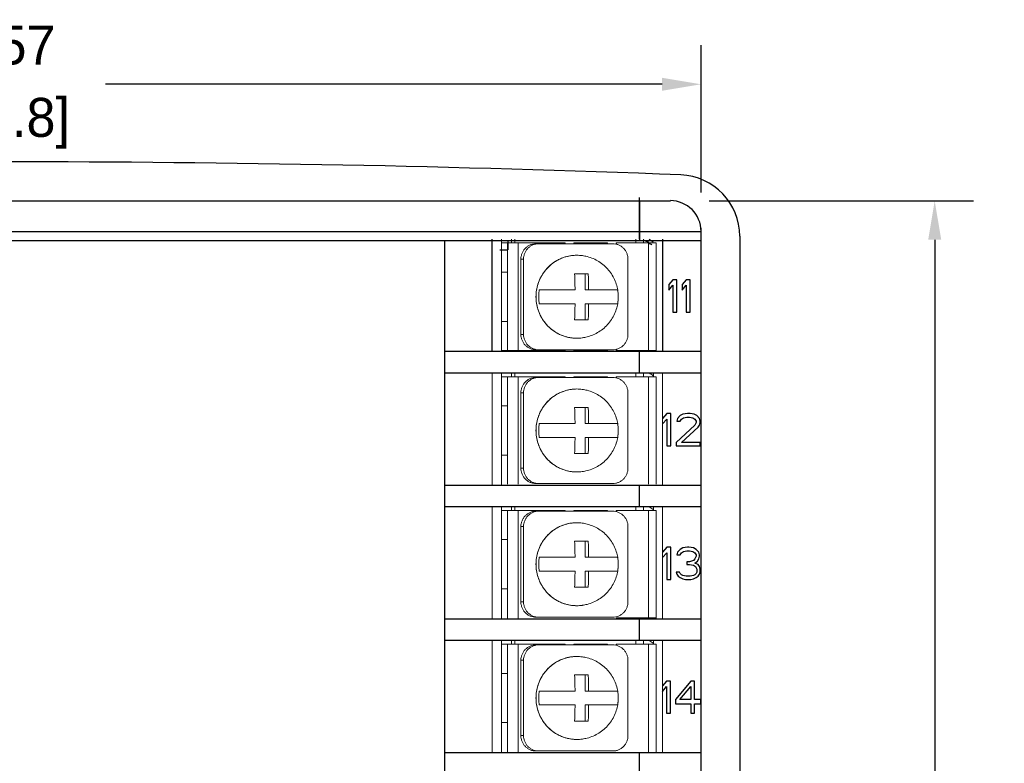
# Model space of a CAD drawing. Header units: inches. Extents: x 515.8 to 530.8, y 504.7 to 513.4.
# Tile 16 of 17: x 528.3 to 530.8, y 507 to 508.9. Entities that reach past the tile are written whole.
import ezdxf

# ---------------------------------------------------------------- set-up
doc = ezdxf.new("R2010")
doc.units = ezdxf.units.IN
doc.header["$LTSCALE"] = 8
doc.header["$MEASUREMENT"] = 0
doc.layers.add('02___PRT_ALL_AXES', color=7, linetype='Continuous')
doc.layers.add('Dimensions', color=140, linetype='Continuous')
doc.dimstyles.get("Standard").update_dxf_attribs({"dimtxt": 0.1, "dimasz": 0.1, "dimexe": 0.1, "dimexo": 0.1, "dimgap": 0.05, "dimtad": 0, "dimtih": 1, "dimtoh": 1, "dimzin": 0, "dimdsep": 46, "dimtxsty": 'Standard', "dimcen": 0, "dimclrd": 256, "dimclre": 256, "dimclrt": 256, "dimadec": 0, "dimazin": 0, "dimtfac": 1, "dimtofl": 0, "dimtmove": 0, "dimatfit": 3, "dimfxl": 0, "dimtolj": 1, "dimtzin": 0, "dimarcsym": 0})

# ---------------------------------------------------------------- blocks, each defined once
blk = doc.blocks.new('*D7')
at = {"layer": 'DEFPOINTS', "color": 0}
for p in [(530.009, 508.7353), (526.4342, 508.3579), (530.009, 508.3579)]:
    blk.add_point(p, dxfattribs=at)
at = {"layer": 'Dimensions', "lineweight": -2}
for p, q in [((526.4342, 508.4579), (526.4342, 508.8353)), ((530.009, 508.4579), (530.009, 508.8353)), ((526.5342, 508.7353), (527.9633, 508.7353)), ((529.909, 508.7353), (528.4799, 508.7353))]:
    blk.add_line(p, q, dxfattribs=at)
at = {"layer": 'Dimensions'}
for points in [[(526.5342, 508.752), (526.5342, 508.7187), (526.4342, 508.7353)], [(529.909, 508.752), (529.909, 508.7187), (530.009, 508.7353)]]:
    blk.add_solid(points, dxfattribs=at)
at = {"layer": 'Dimensions', "char_height": 0.1, "attachment_point": 5}
for s, insert in [('\\A1;3.57', (528.2216, 508.8353)), ('\\A1;[90.8]', (528.2216, 508.6353))]:
    blk.add_mtext(s, dxfattribs=dict(at, insert=insert))
blk = doc.blocks.new('*D8')
at = {"layer": 'DEFPOINTS', "color": 0}
for p in [(529.9301, 508.4367), (529.9301, 504.8631), (530.6087, 504.8631)]:
    blk.add_point(p, dxfattribs=at)
at = {"layer": 'Dimensions', "lineweight": -2}
for p, q in [((530.0301, 508.4367), (530.7087, 508.4367)), ((530.6087, 508.3367), (530.6087, 506.8499)), ((530.6087, 504.9631), (530.6087, 506.4499)), ((530.0301, 504.8631), (530.7087, 504.8631))]:
    blk.add_line(p, q, dxfattribs=at)
at = {"layer": 'Dimensions'}
for points in [[(530.5921, 508.3367), (530.6254, 508.3367), (530.6087, 508.4367)], [(530.5921, 504.9631), (530.6254, 504.9631), (530.6087, 504.8631)]]:
    blk.add_solid(points, dxfattribs=at)
at = {"layer": 'Dimensions', "char_height": 0.1, "attachment_point": 5}
for s, insert in [('\\A1;3.57', (530.6087, 506.7499)), ('\\A1;[90.8]', (530.6087, 506.5499))]:
    blk.add_mtext(s, dxfattribs=dict(at, insert=insert))

msp = doc.modelspace()

# ---------------------------------------------------------------- linework, layer by layer
at = {"color": 7, "linetype": 'Continuous'}
for p, q in [((526.5131, 508.4367), (529.9301, 508.4367)), ((529.8513, 508.3382), (529.8513, 508.4446)), ((529.8513, 508.4367), (529.8513, 508.3342)), ((526.4342, 508.3579), (530.009, 508.3579)), ((530.009, 507.1569), (530.009, 508.3658)), ((530.009, 504.942), (530.009, 508.3579)), ((526.4342, 508.3342), (530.009, 508.3342)), ((529.3505, 508.3342), (529.3505, 504.9656)), ((529.4727, 508.0503), (529.4727, 508.3382)), ((529.5129, 508.3342), (529.5129, 508.3106)), ((529.9104, 508.3382), (529.9104, 508.0503)), ((530.1086, 508.3453), (530.1086, 504.9545)), ((529.4924, 508.3106), (529.5129, 508.3106)), ((529.9365, 508.2337), (529.9262, 508.2213)), ((529.9469, 508.2337), (529.9365, 508.2337)), ((529.9469, 508.1509), (529.9469, 508.2337)), ((529.971, 508.2337), (529.9607, 508.2213)), ((529.9814, 508.2337), (529.971, 508.2337)), ((529.9814, 508.1509), (529.9814, 508.2337)), ((529.9262, 508.2213), (529.9262, 508.2072)), ((529.9262, 508.2072), (529.9365, 508.2196)), ((529.9365, 508.2196), (529.9365, 508.1509)), ((529.9607, 508.2213), (529.9607, 508.2072)), ((529.9607, 508.2072), (529.971, 508.2196)), ((529.971, 508.2196), (529.971, 508.1509)), ((529.9365, 508.1509), (529.9469, 508.1509)), ((529.971, 508.1509), (529.9814, 508.1509)), ((529.3505, 508.0503), (530.009, 508.0503)), ((529.8513, 507.9951), (529.8513, 508.0503)), ((529.3505, 507.9951), (530.009, 507.9951)), ((529.9208, 507.8906), (529.9104, 507.8783)), ((529.9104, 507.8642), (529.9208, 507.8765)), ((529.9311, 507.8906), (529.9208, 507.8906)), ((529.9208, 507.8765), (529.9208, 507.8078)), ((529.9311, 507.8078), (529.9311, 507.8906)), ((529.9484, 507.8783), (529.9466, 507.8712)), ((529.9553, 507.8853), (529.9484, 507.8783)), ((529.9622, 507.8888), (529.9553, 507.8853)), ((529.9553, 507.8712), (529.9587, 507.8765)), ((529.9587, 507.8765), (529.9639, 507.88)), ((529.9742, 507.8906), (529.9622, 507.8888)), ((529.9639, 507.88), (529.9725, 507.8818)), ((529.9725, 507.8818), (529.9794, 507.8818)), ((529.9811, 507.8906), (529.9742, 507.8906)), ((529.9794, 507.8818), (529.988, 507.88)), ((529.9915, 507.8888), (529.9811, 507.8906)), ((529.988, 507.88), (529.9932, 507.8765)), ((529.9984, 507.8853), (529.9915, 507.8888)), ((529.9932, 507.8765), (529.9967, 507.8712)), ((530.0053, 507.8783), (529.9984, 507.8853)), ((530.007, 507.8712), (530.0053, 507.8783)), ((529.9932, 507.8607), (529.9449, 507.8166)), ((529.9466, 507.8712), (529.9553, 507.8712)), ((529.9587, 507.8166), (530.0018, 507.8554)), ((529.9967, 507.8677), (529.9932, 507.8607)), ((529.9967, 507.8712), (529.9967, 507.8677)), ((530.0018, 507.8554), (530.0053, 507.8607)), ((530.0053, 507.8607), (530.007, 507.8677)), ((530.007, 507.8677), (530.007, 507.8712)), ((529.9208, 507.8078), (529.9311, 507.8078)), ((529.9449, 507.8166), (529.9449, 507.8078)), ((529.9449, 507.8078), (530.007, 507.8078)), ((530.007, 507.8166), (529.9587, 507.8166)), ((530.007, 507.8078), (530.007, 507.8166)), ((529.3505, 507.7073), (530.009, 507.7073)), ((529.8513, 507.652), (529.8513, 507.7073)), ((529.3505, 507.652), (530.009, 507.652)), ((529.9208, 507.5476), (529.9104, 507.5352)), ((529.9311, 507.5476), (529.9208, 507.5476)), ((529.9311, 507.4647), (529.9311, 507.5476)), ((529.9622, 507.5458), (529.9553, 507.5423)), ((529.9742, 507.5476), (529.9622, 507.5458)), ((529.9777, 507.5476), (529.9742, 507.5476)), ((529.9898, 507.5458), (529.9777, 507.5476)), ((529.9967, 507.5423), (529.9898, 507.5458)), ((529.9104, 507.5211), (529.9208, 507.5335)), ((529.9208, 507.5335), (529.9208, 507.4647)), ((529.9484, 507.5352), (529.9466, 507.5282)), ((529.9466, 507.5282), (529.9553, 507.5282)), ((529.9553, 507.5423), (529.9484, 507.5352)), ((529.9553, 507.5282), (529.9587, 507.5335)), ((529.9587, 507.5335), (529.9639, 507.537)), ((529.9639, 507.537), (529.9725, 507.5387)), ((529.9725, 507.5387), (529.9794, 507.5387)), ((529.9794, 507.5387), (529.988, 507.537)), ((529.988, 507.537), (529.9932, 507.5335)), ((529.9932, 507.5335), (529.9967, 507.5282)), ((529.9967, 507.5246), (529.9932, 507.5176)), ((530.0036, 507.5352), (529.9967, 507.5423)), ((529.9967, 507.5282), (529.9967, 507.5246)), ((530.0053, 507.5282), (530.0036, 507.5352)), ((530.0036, 507.5176), (530.0053, 507.5246)), ((530.0053, 507.5246), (530.0053, 507.5282)), ((529.9725, 507.5106), (529.9725, 507.5035)), ((529.9794, 507.5106), (529.9725, 507.5106)), ((529.9725, 507.5035), (529.9794, 507.5035)), ((529.9898, 507.5141), (529.9794, 507.5106)), ((529.9794, 507.5035), (529.9898, 507.5017)), ((529.9932, 507.5176), (529.9898, 507.5141)), ((529.9898, 507.5017), (529.9949, 507.4982)), ((529.9932, 507.507), (530.0001, 507.5123)), ((530.0018, 507.5035), (529.9932, 507.507)), ((529.9949, 507.4982), (529.9984, 507.4912)), ((530.0001, 507.5123), (530.0036, 507.5176)), ((530.0053, 507.4982), (530.0018, 507.5035)), ((530.007, 507.4912), (530.0053, 507.4982)), ((529.9535, 507.4841), (529.9449, 507.4841)), ((529.9449, 507.4841), (529.9466, 507.4788)), ((529.9466, 507.4788), (529.9501, 507.4736)), ((529.9501, 507.4736), (529.9553, 507.47)), ((529.9553, 507.4806), (529.9535, 507.4841)), ((529.9587, 507.4771), (529.9553, 507.4806)), ((529.9553, 507.47), (529.9622, 507.4665)), ((529.9622, 507.4753), (529.9587, 507.4771)), ((529.9708, 507.4736), (529.9622, 507.4753)), ((529.9811, 507.4736), (529.9708, 507.4736)), ((529.9898, 507.4753), (529.9811, 507.4736)), ((529.9932, 507.4771), (529.9898, 507.4753)), ((529.9898, 507.4665), (529.9967, 507.47)), ((529.9967, 507.4806), (529.9932, 507.4771)), ((529.9984, 507.4841), (529.9967, 507.4806)), ((529.9967, 507.47), (530.0018, 507.4736)), ((529.9984, 507.4912), (529.9984, 507.4841)), ((530.0018, 507.4736), (530.0053, 507.4788)), ((530.0053, 507.4788), (530.007, 507.4841)), ((530.007, 507.4841), (530.007, 507.4912)), ((529.9208, 507.4647), (529.9311, 507.4647)), ((529.9622, 507.4665), (529.9691, 507.4647)), ((529.9691, 507.4647), (529.9829, 507.4647)), ((529.9829, 507.4647), (529.9898, 507.4665)), ((529.3505, 507.3642), (530.009, 507.3642)), ((529.8934, 507.3662), (529.791, 507.3662)), ((529.8416, 507.3642), (529.8416, 507.3662)), ((529.8513, 507.309), (529.8513, 507.3642)), ((529.8611, 507.3642), (529.8611, 507.3662)), ((529.8868, 507.3662), (529.8868, 507.3642)), ((529.3505, 507.309), (530.009, 507.309)), ((529.9202, 507.2045), (529.9104, 507.1922)), ((529.9301, 507.2045), (529.9202, 507.2045)), ((529.9301, 507.1217), (529.9301, 507.2045)), ((529.9825, 507.2045), (529.9432, 507.1569)), ((529.9924, 507.2045), (529.9825, 507.2045)), ((529.9924, 507.1569), (529.9924, 507.2045)), ((529.9104, 507.1781), (529.9202, 507.1904)), ((529.9202, 507.1904), (529.9202, 507.1217)), ((529.9547, 507.1569), (529.9825, 507.1904)), ((529.9825, 507.1904), (529.9825, 507.1569)), ((529.9432, 507.1569), (529.9432, 507.1464)), ((529.9432, 507.1464), (529.9825, 507.1464)), ((529.9825, 507.1569), (529.9547, 507.1569)), ((529.9825, 507.1464), (529.9825, 507.1217)), ((530.0087, 507.1569), (529.9924, 507.1569)), ((529.9924, 507.1464), (530.0087, 507.1464)), ((529.9924, 507.1217), (529.9924, 507.1464)), ((530.0087, 507.1464), (530.0087, 507.1569)), ((530.009, 504.942), (530.009, 507.1464)), ((529.9202, 507.1217), (529.9301, 507.1217)), ((529.9825, 507.1217), (529.9924, 507.1217)), ((529.3505, 507.0211), (530.009, 507.0211)), ((529.8513, 506.9659), (529.8513, 507.0211))]:
    msp.add_line(p, q, dxfattribs=at)
at = {"color": 7, "linetype": 'Continuous', "lineweight": 0}
for p, q in [((529.4964, 508.0503), (529.4964, 508.3382)), ((529.522, 508.3283), (529.522, 508.3382)), ((529.5313, 508.3283), (529.5313, 508.3382)), ((529.8416, 508.3283), (529.8416, 508.3382)), ((529.8611, 508.3283), (529.8611, 508.3382)), ((529.5122, 508.3283), (529.4964, 508.3283)), ((529.5122, 508.3283), (529.5122, 508.0523)), ((529.5122, 508.3283), (529.6603, 508.3283)), ((529.5399, 508.3283), (529.5399, 508.0523)), ((529.7825, 508.3263), (529.5854, 508.3263)), ((529.6822, 508.3283), (529.769, 508.3283)), ((529.791, 508.3283), (529.8934, 508.3283)), ((529.8739, 508.3283), (529.8739, 508.0523)), ((529.8934, 508.3283), (529.8934, 508.0523)), ((529.5465, 508.2869), (529.5465, 508.0937)), ((529.5534, 508.2869), (529.5465, 508.2869)), ((529.5534, 508.0937), (529.5534, 508.2869)), ((529.6901, 508.2967), (529.7046, 508.2957)), ((529.7046, 508.2957), (529.7046, 508.2957)), ((529.8213, 508.0937), (529.8213, 508.2869)), ((529.5122, 508.2534), (529.4964, 508.2534)), ((529.6843, 508.2494), (529.7193, 508.2494)), ((529.7117, 508.2494), (529.7117, 508.208)), ((529.5937, 508.208), (529.6855, 508.208)), ((529.7117, 508.208), (529.7947, 508.208)), ((529.6855, 508.1725), (529.5937, 508.1725)), ((529.7117, 508.1725), (529.7947, 508.1725)), ((529.7117, 508.1725), (529.7117, 508.1311)), ((529.4964, 508.1272), (529.5122, 508.1272)), ((529.7193, 508.1311), (529.6843, 508.1311)), ((529.5465, 508.0937), (529.5534, 508.0937)), ((529.7046, 508.0849), (529.6901, 508.0839)), ((529.7046, 508.0849), (529.7046, 508.0849)), ((529.4964, 508.0523), (529.5122, 508.0523)), ((529.6603, 508.0523), (529.5122, 508.0523)), ((529.522, 508.0503), (529.522, 508.0523)), ((529.5313, 508.0503), (529.5313, 508.0523)), ((529.5854, 508.0542), (529.7825, 508.0542)), ((529.769, 508.0523), (529.6822, 508.0523)), ((529.8934, 508.0523), (529.791, 508.0523)), ((529.8416, 508.0503), (529.8416, 508.0523)), ((529.8611, 508.0503), (529.8611, 508.0523)), ((529.8868, 508.0523), (529.8868, 508.0503)), ((529.4727, 507.7073), (529.4727, 507.9951)), ((529.4964, 507.7073), (529.4964, 507.9951)), ((529.5122, 507.9852), (529.4964, 507.9852)), ((529.5122, 507.9852), (529.5122, 507.7092)), ((529.5122, 507.9852), (529.6603, 507.9852)), ((529.522, 507.9852), (529.522, 507.9951)), ((529.5313, 507.9852), (529.5313, 507.9951)), ((529.5399, 507.9852), (529.5399, 507.7092)), ((529.7825, 507.9833), (529.5854, 507.9833)), ((529.6822, 507.9852), (529.769, 507.9852)), ((529.791, 507.9852), (529.8934, 507.9852)), ((529.8416, 507.9852), (529.8416, 507.9951)), ((529.8611, 507.9852), (529.8611, 507.9951)), ((529.8739, 507.9852), (529.8739, 507.7092)), ((529.8868, 507.9951), (529.8868, 507.9852)), ((529.8934, 507.9852), (529.8934, 507.7092)), ((529.9104, 507.9951), (529.9104, 507.7073)), ((529.6901, 507.9537), (529.7046, 507.9526)), ((529.7046, 507.9526), (529.7046, 507.9526)), ((529.5534, 507.9438), (529.5465, 507.9438)), ((529.5465, 507.9438), (529.5465, 507.7506)), ((529.5534, 507.7506), (529.5534, 507.9438)), ((529.8213, 507.7506), (529.8213, 507.9438)), ((529.5122, 507.9103), (529.4964, 507.9103)), ((529.6843, 507.9064), (529.7193, 507.9064)), ((529.7117, 507.9064), (529.7117, 507.865)), ((529.5937, 507.865), (529.6855, 507.865)), ((529.7117, 507.865), (529.7947, 507.865)), ((529.6855, 507.8295), (529.5937, 507.8295)), ((529.7117, 507.8295), (529.7947, 507.8295)), ((529.7117, 507.8295), (529.7117, 507.7881)), ((529.4964, 507.7841), (529.5122, 507.7841)), ((529.7193, 507.7881), (529.6843, 507.7881)), ((529.5465, 507.7506), (529.5534, 507.7506)), ((529.7046, 507.7418), (529.6901, 507.7408)), ((529.7046, 507.7418), (529.7046, 507.7418)), ((529.5854, 507.7112), (529.7825, 507.7112)), ((529.4727, 507.3642), (529.4727, 507.652)), ((529.4964, 507.3642), (529.4964, 507.652)), ((529.522, 507.6422), (529.522, 507.652)), ((529.5313, 507.6422), (529.5313, 507.652)), ((529.8416, 507.6422), (529.8416, 507.652)), ((529.8611, 507.6422), (529.8611, 507.652)), ((529.8868, 507.652), (529.8868, 507.6422)), ((529.9104, 507.652), (529.9104, 507.3642)), ((529.5122, 507.6422), (529.4964, 507.6422)), ((529.5122, 507.6422), (529.5122, 507.3662)), ((529.5122, 507.6422), (529.6603, 507.6422)), ((529.5399, 507.6422), (529.5399, 507.3662)), ((529.7825, 507.6402), (529.5854, 507.6402)), ((529.6822, 507.6422), (529.769, 507.6422)), ((529.791, 507.6422), (529.8934, 507.6422)), ((529.8739, 507.6422), (529.8739, 507.3662)), ((529.8934, 507.6422), (529.8934, 507.3662)), ((529.5534, 507.6008), (529.5465, 507.6008)), ((529.5465, 507.6008), (529.5465, 507.4076)), ((529.5534, 507.4076), (529.5534, 507.6008)), ((529.6901, 507.6106), (529.7046, 507.6096)), ((529.7046, 507.6096), (529.7046, 507.6096)), ((529.8213, 507.4076), (529.8213, 507.6008)), ((529.5122, 507.5673), (529.4964, 507.5673)), ((529.6843, 507.5633), (529.7193, 507.5633)), ((529.7117, 507.5633), (529.7117, 507.5219)), ((529.5937, 507.5219), (529.6855, 507.5219)), ((529.7117, 507.5219), (529.7947, 507.5219)), ((529.6855, 507.4864), (529.5937, 507.4864)), ((529.7117, 507.4864), (529.7947, 507.4864)), ((529.7117, 507.4864), (529.7117, 507.445)), ((529.7193, 507.445), (529.6843, 507.445)), ((529.4964, 507.4411), (529.5122, 507.4411)), ((529.5465, 507.4076), (529.5534, 507.4076)), ((529.7046, 507.3988), (529.6901, 507.3978)), ((529.7046, 507.3988), (529.7046, 507.3988)), ((529.5854, 507.3681), (529.7825, 507.3681)), ((529.4727, 507.0211), (529.4727, 507.309)), ((529.4964, 507.0211), (529.4964, 507.309)), ((529.5122, 507.2991), (529.4964, 507.2991)), ((529.5122, 507.2991), (529.5122, 507.0231)), ((529.5122, 507.2991), (529.6603, 507.2991)), ((529.522, 507.2991), (529.522, 507.309)), ((529.5313, 507.2991), (529.5313, 507.309)), ((529.5399, 507.2991), (529.5399, 507.0231)), ((529.7825, 507.2972), (529.5854, 507.2972)), ((529.6822, 507.2991), (529.769, 507.2991)), ((529.791, 507.2991), (529.8934, 507.2991)), ((529.8416, 507.2991), (529.8416, 507.309)), ((529.8611, 507.2991), (529.8611, 507.309)), ((529.8739, 507.2991), (529.8739, 507.0231)), ((529.8868, 507.309), (529.8868, 507.2991)), ((529.8934, 507.2991), (529.8934, 507.0231)), ((529.9104, 507.309), (529.9104, 507.0211)), ((529.6901, 507.2675), (529.7046, 507.2665)), ((529.5534, 507.2577), (529.5465, 507.2577)), ((529.5465, 507.2577), (529.5465, 507.0645)), ((529.5534, 507.0645), (529.5534, 507.2577)), ((529.7046, 507.2665), (529.7046, 507.2665)), ((529.8213, 507.0645), (529.8213, 507.2577)), ((529.5122, 507.2242), (529.4964, 507.2242)), ((529.6843, 507.2203), (529.7193, 507.2203)), ((529.7117, 507.2203), (529.7117, 507.1789)), ((529.5937, 507.1789), (529.6855, 507.1789)), ((529.7117, 507.1789), (529.7947, 507.1789)), ((529.6855, 507.1434), (529.5937, 507.1434)), ((529.7117, 507.1434), (529.7947, 507.1434)), ((529.7117, 507.1434), (529.7117, 507.102)), ((529.4964, 507.098), (529.5122, 507.098)), ((529.7193, 507.102), (529.6843, 507.102)), ((529.5465, 507.0645), (529.5534, 507.0645)), ((529.7046, 507.0557), (529.6901, 507.0547)), ((529.7046, 507.0557), (529.7046, 507.0557)), ((529.5854, 507.0251), (529.7825, 507.0251))]:
    msp.add_line(p, q, dxfattribs=at)
at = {"color": 7, "linetype": 'Continuous'}
for centre, radius, start, end in [((528.2216, 463.3795), 45.1568, 87.79771, 92.20229), ((529.9508, 508.3453), 0.1577, 0, 87.8013), ((529.9301, 508.3579), 0.0789, 0, 90)]:
    msp.add_arc(centre, radius, start, end, dxfattribs=at)
for points, start_tangent, end_tangent in [([(529.8738, 508.3294), (529.8637, 508.3344)], (-0.861043, 0.508532), (-0.924954, 0.380078)), ([(529.8738, 508.3294), (529.8829, 508.3232)], (0.861043, -0.508532), (0.785245, -0.619185)), ([(529.8761, 508.3376), (529.8857, 508.3308)], (0.858551, -0.512727), (0.776184, -0.630506))]:
    msp.add_spline(points, degree=3, dxfattribs=dict(at, start_tangent=start_tangent, end_tangent=end_tangent))
at = {"color": 7, "linetype": 'Continuous', "lineweight": 0}
for points, start_tangent, end_tangent in [([(529.5465, 508.2869), (529.5473, 508.2946), (529.5495, 508.302), (529.553, 508.3088), (529.5579, 508.3148), (529.5638, 508.3197), (529.5705, 508.3233), (529.5778, 508.3256), (529.5854, 508.3263)], (0, 1), (1, 0)), ([(529.5922, 508.3263), (529.5847, 508.3256), (529.5773, 508.3233), (529.5707, 508.3197), (529.5647, 508.3148), (529.5599, 508.3088), (529.5563, 508.302), (529.5541, 508.2946), (529.5534, 508.2869)], (-1, 0), (0, -1)), ([(529.6603, 508.3283), (529.6605, 508.3263)], (0, -1), (0.165681, -0.986179)), ([(529.6821, 508.3263), (529.6822, 508.3283)], (0.165681, 0.986179), (0, 1)), ([(529.6834, 508.3263), (529.6836, 508.3283)], (0.165681, 0.986179), (0, 1)), ([(529.769, 508.3283), (529.7692, 508.3263)], (0, -1), (0.165681, -0.986179)), ([(529.8213, 508.2869), (529.8206, 508.2946), (529.8184, 508.302), (529.8148, 508.3088), (529.8099, 508.3148), (529.804, 508.3197), (529.7973, 508.3233), (529.79, 508.3256), (529.7825, 508.3263)], (0, 1), (-1, 0)), ([(529.7906, 508.3254), (529.791, 508.3283)], (0.241152, 0.970487), (0, 1)), ([(529.7919, 508.325), (529.7923, 508.3283)], (0.274024, 0.961723), (0, 1)), ([(529.69, 508.2967), (529.6835, 508.2965), (529.6763, 508.2958), (529.6686, 508.2944), (529.6601, 508.2923), (529.6509, 508.289), (529.641, 508.2843), (529.6305, 508.2778), (529.6197, 508.2691), (529.6094, 508.2581), (529.6002, 508.2451), (529.593, 508.2304), (529.5881, 508.2147), (529.5856, 508.1985), (529.5856, 508.1822), (529.5881, 508.1661), (529.593, 508.1504), (529.6002, 508.1356), (529.6093, 508.1226), (529.6196, 508.1116), (529.6304, 508.1028), (529.6409, 508.0963), (529.6508, 508.0916), (529.6601, 508.0883), (529.6686, 508.0861), (529.6763, 508.0848), (529.6835, 508.0841), (529.69, 508.0839)], (-1, -0.000509), (1, -0.00051)), ([(529.6901, 508.0839), (529.6737, 508.0852), (529.6577, 508.0891), (529.6425, 508.0955), (529.6285, 508.1042), (529.6159, 508.115), (529.6053, 508.1277), (529.5967, 508.142), (529.5904, 508.1574), (529.5865, 508.1736), (529.5852, 508.1903), (529.5865, 508.207), (529.5904, 508.2232), (529.5967, 508.2386), (529.6053, 508.2529), (529.6159, 508.2656), (529.6285, 508.2764), (529.6425, 508.2851), (529.6577, 508.2915), (529.6737, 508.2954), (529.6901, 508.2967)], (-1, 0), (1, 0)), ([(529.6901, 508.2967), (529.69, 508.2967)], (-1, 0), (-1, -0.000509)), ([(529.7046, 508.2957), (529.7039, 508.2958), (529.6967, 508.2965), (529.6901, 508.2967)], (-0.990106, 0.140322), (-1, 0)), ([(529.6855, 508.208), (529.6854, 508.2117), (529.6854, 508.2153), (529.6853, 508.2189), (529.6853, 508.2225), (529.6852, 508.2261), (529.6851, 508.2296), (529.685, 508.2331), (529.6849, 508.2367), (529.6847, 508.2406), (529.6846, 508.2448), (529.6843, 508.2494)], (-0.009344, 0.999956), (-0.05421, 0.99853)), ([(529.7193, 508.2494), (529.7195, 508.2447), (529.7197, 508.2405), (529.7198, 508.2366), (529.72, 508.2329), (529.7201, 508.2294), (529.7201, 508.2259), (529.7202, 508.2224), (529.7203, 508.2188), (529.7203, 508.2153), (529.7204, 508.2117), (529.7204, 508.208)], (0.05421, -0.99853), (0.009344, -0.999956)), ([(529.5937, 508.1725), (529.5926, 508.1811), (529.5922, 508.1903), (529.5926, 508.1995), (529.5937, 508.208)], (-0.168743, 0.98566), (0.168743, 0.98566)), ([(529.7947, 508.208), (529.7958, 508.1996), (529.7962, 508.1904), (529.7958, 508.1811), (529.7947, 508.1725)], (0.168743, -0.98566), (-0.168743, -0.98566)), ([(529.6843, 508.1311), (529.6846, 508.1359), (529.6847, 508.1401), (529.6849, 508.144), (529.685, 508.1477), (529.6851, 508.1512), (529.6852, 508.1547), (529.6853, 508.1582), (529.6853, 508.1617), (529.6854, 508.1653), (529.6854, 508.1689), (529.6855, 508.1725)], (0.05421, 0.99853), (0.009344, 0.999956)), ([(529.7204, 508.1725), (529.7204, 508.1689), (529.7203, 508.1652), (529.7203, 508.1617), (529.7202, 508.1581), (529.7201, 508.1545), (529.72, 508.1509), (529.7199, 508.1474), (529.7198, 508.1438), (529.7197, 508.14), (529.7195, 508.1358), (529.7193, 508.1311)], (-0.009344, -0.999956), (-0.05421, -0.99853)), ([(529.5854, 508.0542), (529.5778, 508.055), (529.5705, 508.0573), (529.5638, 508.0609), (529.5579, 508.0658), (529.553, 508.0718), (529.5495, 508.0786), (529.5473, 508.086), (529.5465, 508.0937)], (-1, 0), (0, 1)), ([(529.5534, 508.0937), (529.5541, 508.086), (529.5563, 508.0786), (529.5599, 508.0718), (529.5647, 508.0658), (529.5707, 508.0609), (529.5773, 508.0573), (529.5847, 508.055), (529.5922, 508.0542)], (0, -1), (1, 0)), ([(529.69, 508.0839), (529.6901, 508.0839)], (1, -0.000509), (1, 0)), ([(529.6901, 508.0839), (529.6967, 508.0841), (529.7039, 508.0848), (529.7046, 508.0849)], (1, 0), (0.990106, 0.140322)), ([(529.7825, 508.0542), (529.79, 508.055), (529.7973, 508.0573), (529.804, 508.0609), (529.8099, 508.0658), (529.8148, 508.0718), (529.8184, 508.0786), (529.8206, 508.086), (529.8213, 508.0937)], (1, 0), (0, 1)), ([(529.6605, 508.0543), (529.6603, 508.0523)], (-0.165681, -0.986179), (0, -1)), ([(529.6822, 508.0523), (529.6821, 508.0543)], (0, 1), (-0.165681, 0.986179)), ([(529.6836, 508.0523), (529.6834, 508.0543)], (0, 1), (-0.165681, 0.986179)), ([(529.7692, 508.0543), (529.769, 508.0523)], (-0.165681, -0.986179), (0, -1)), ([(529.791, 508.0523), (529.7906, 508.0552)], (0, 1), (-0.241152, 0.970487)), ([(529.7923, 508.0523), (529.7919, 508.0556)], (0, 1), (-0.274024, 0.961723)), ([(529.5465, 507.9438), (529.5473, 507.9515), (529.5495, 507.9589), (529.553, 507.9657), (529.5579, 507.9717), (529.5638, 507.9766), (529.5705, 507.9803), (529.5778, 507.9825), (529.5854, 507.9833)], (0, 1), (1, 0)), ([(529.5922, 507.9833), (529.5847, 507.9825), (529.5773, 507.9803), (529.5707, 507.9766), (529.5647, 507.9717), (529.5599, 507.9657), (529.5563, 507.9589), (529.5541, 507.9515), (529.5534, 507.9438)], (-1, 0), (0, -1)), ([(529.6603, 507.9852), (529.6605, 507.9833)], (0, -1), (0.165681, -0.986179)), ([(529.6821, 507.9833), (529.6822, 507.9852)], (0.165681, 0.986179), (0, 1)), ([(529.6834, 507.9833), (529.6836, 507.9852)], (0.165681, 0.986179), (0, 1)), ([(529.769, 507.9852), (529.7692, 507.9833)], (0, -1), (0.165681, -0.986179)), ([(529.8213, 507.9438), (529.8206, 507.9515), (529.8184, 507.9589), (529.8148, 507.9657), (529.8099, 507.9717), (529.804, 507.9766), (529.7973, 507.9803), (529.79, 507.9825), (529.7825, 507.9833)], (0, 1), (-1, 0)), ([(529.7906, 507.9823), (529.791, 507.9852)], (0.241152, 0.970487), (0, 1)), ([(529.7919, 507.982), (529.7923, 507.9852)], (0.274024, 0.961723), (0, 1)), ([(529.8761, 507.9945), (529.8857, 507.9878)], (0.858551, -0.512727), (0.776184, -0.630506)), ([(529.6901, 507.7408), (529.6737, 507.7421), (529.6577, 507.746), (529.6425, 507.7524), (529.6285, 507.7611), (529.6159, 507.772), (529.6053, 507.7847), (529.5967, 507.7989), (529.5904, 507.8143), (529.5865, 507.8306), (529.5852, 507.8472), (529.5865, 507.8639), (529.5904, 507.8801), (529.5967, 507.8956), (529.6053, 507.9098), (529.6159, 507.9225), (529.6285, 507.9333), (529.6425, 507.9421), (529.6577, 507.9484), (529.6737, 507.9523), (529.6901, 507.9537)], (-1, 0), (1, 0)), ([(529.69, 507.9537), (529.6835, 507.9534), (529.6763, 507.9527), (529.6686, 507.9514), (529.6601, 507.9492), (529.6509, 507.9459), (529.641, 507.9412), (529.6305, 507.9347), (529.6197, 507.9261), (529.6094, 507.9151), (529.6002, 507.902), (529.593, 507.8873), (529.5881, 507.8716), (529.5856, 507.8555), (529.5856, 507.8392), (529.5881, 507.823), (529.593, 507.8073), (529.6002, 507.7926), (529.6093, 507.7795), (529.6196, 507.7685), (529.6304, 507.7598), (529.6409, 507.7533), (529.6508, 507.7486), (529.6601, 507.7453), (529.6686, 507.7431), (529.6763, 507.7417), (529.6835, 507.741), (529.69, 507.7408)], (-1, -0.000509), (1, -0.00051)), ([(529.6901, 507.9537), (529.69, 507.9537)], (-1, 0), (-1, -0.000509)), ([(529.7046, 507.9526), (529.7039, 507.9527), (529.6967, 507.9534), (529.6901, 507.9537)], (-0.990106, 0.140322), (-1, 0)), ([(529.6855, 507.865), (529.6854, 507.8687), (529.6854, 507.8723), (529.6853, 507.8759), (529.6853, 507.8794), (529.6852, 507.883), (529.6851, 507.8866), (529.685, 507.8901), (529.6849, 507.8937), (529.6847, 507.8975), (529.6846, 507.9017), (529.6843, 507.9064)], (-0.009344, 0.999956), (-0.05421, 0.99853)), ([(529.7193, 507.9064), (529.7195, 507.9016), (529.7197, 507.8974), (529.7198, 507.8935), (529.72, 507.8899), (529.7201, 507.8863), (529.7201, 507.8828), (529.7202, 507.8793), (529.7203, 507.8758), (529.7203, 507.8722), (529.7204, 507.8686), (529.7204, 507.865)], (0.05421, -0.99853), (0.009344, -0.999956)), ([(529.5937, 507.8295), (529.5926, 507.838), (529.5922, 507.8473), (529.5926, 507.8565), (529.5937, 507.865)], (-0.168743, 0.98566), (0.168743, 0.98566)), ([(529.7947, 507.865), (529.7958, 507.8566), (529.7962, 507.8474), (529.7958, 507.8381), (529.7947, 507.8295)], (0.168743, -0.98566), (-0.168743, -0.98566)), ([(529.6843, 507.7881), (529.6846, 507.7928), (529.6847, 507.7971), (529.6849, 507.801), (529.685, 507.8046), (529.6851, 507.8081), (529.6852, 507.8116), (529.6853, 507.8152), (529.6853, 507.8187), (529.6854, 507.8222), (529.6854, 507.8258), (529.6855, 507.8295)], (0.05421, 0.99853), (0.009344, 0.999956)), ([(529.7204, 507.8295), (529.7204, 507.8258), (529.7203, 507.8222), (529.7203, 507.8186), (529.7202, 507.815), (529.7201, 507.8114), (529.72, 507.8079), (529.7199, 507.8044), (529.7198, 507.8008), (529.7197, 507.7969), (529.7195, 507.7928), (529.7193, 507.7881)], (-0.009344, -0.999956), (-0.05421, -0.99853)), ([(529.5854, 507.7112), (529.5778, 507.7119), (529.5705, 507.7142), (529.5638, 507.7178), (529.5579, 507.7227), (529.553, 507.7287), (529.5495, 507.7355), (529.5473, 507.743), (529.5465, 507.7506)], (-1, 0), (0, 1)), ([(529.5534, 507.7506), (529.5541, 507.743), (529.5563, 507.7355), (529.5599, 507.7287), (529.5647, 507.7227), (529.5707, 507.7178), (529.5773, 507.7142), (529.5847, 507.7119), (529.5922, 507.7112)], (0, -1), (1, 0)), ([(529.7825, 507.7112), (529.79, 507.7119), (529.7973, 507.7142), (529.804, 507.7178), (529.8099, 507.7227), (529.8148, 507.7287), (529.8184, 507.7355), (529.8206, 507.743), (529.8213, 507.7506)], (1, 0), (0, 1)), ([(529.69, 507.7408), (529.6901, 507.7408)], (1, -0.000509), (1, 0)), ([(529.6901, 507.7408), (529.6967, 507.741), (529.7039, 507.7417), (529.7046, 507.7418)], (1, 0), (0.990106, 0.140322)), ([(529.8761, 507.6515), (529.8857, 507.6447)], (0.858551, -0.512727), (0.776184, -0.630506)), ([(529.5465, 507.6008), (529.5473, 507.6084), (529.5495, 507.6159), (529.553, 507.6227), (529.5579, 507.6287), (529.5638, 507.6336), (529.5705, 507.6372), (529.5778, 507.6395), (529.5854, 507.6402)], (0, 1), (1, 0)), ([(529.5922, 507.6402), (529.5847, 507.6395), (529.5773, 507.6372), (529.5707, 507.6336), (529.5647, 507.6287), (529.5599, 507.6227), (529.5563, 507.6159), (529.5541, 507.6084), (529.5534, 507.6008)], (-1, 0), (0, -1)), ([(529.6603, 507.6422), (529.6605, 507.6402)], (0, -1), (0.165681, -0.986179)), ([(529.6821, 507.6402), (529.6822, 507.6422)], (0.165681, 0.986179), (0, 1)), ([(529.6834, 507.6402), (529.6836, 507.6422)], (0.165681, 0.986179), (0, 1)), ([(529.769, 507.6422), (529.7692, 507.6402)], (0, -1), (0.165681, -0.986179)), ([(529.8213, 507.6008), (529.8206, 507.6084), (529.8184, 507.6159), (529.8148, 507.6227), (529.8099, 507.6287), (529.804, 507.6336), (529.7973, 507.6372), (529.79, 507.6395), (529.7825, 507.6402)], (0, 1), (-1, 0)), ([(529.7906, 507.6393), (529.791, 507.6422)], (0.241152, 0.970487), (0, 1)), ([(529.7919, 507.6389), (529.7923, 507.6422)], (0.274024, 0.961723), (0, 1)), ([(529.6901, 507.3978), (529.6737, 507.3991), (529.6577, 507.403), (529.6425, 507.4094), (529.6285, 507.4181), (529.6159, 507.4289), (529.6053, 507.4416), (529.5967, 507.4559), (529.5904, 507.4713), (529.5865, 507.4875), (529.5852, 507.5042), (529.5865, 507.5208), (529.5904, 507.5371), (529.5967, 507.5525), (529.6053, 507.5667), (529.6159, 507.5794), (529.6285, 507.5903), (529.6425, 507.599), (529.6577, 507.6054), (529.6737, 507.6093), (529.6901, 507.6106)], (-1, 0), (1, 0)), ([(529.69, 507.6106), (529.6835, 507.6104), (529.6763, 507.6097), (529.6686, 507.6083), (529.6601, 507.6061), (529.6509, 507.6029), (529.641, 507.5982), (529.6305, 507.5917), (529.6197, 507.583), (529.6094, 507.572), (529.6002, 507.5589), (529.593, 507.5442), (529.5881, 507.5286), (529.5856, 507.5124), (529.5856, 507.4961), (529.5881, 507.4799), (529.593, 507.4643), (529.6002, 507.4495), (529.6093, 507.4364), (529.6196, 507.4254), (529.6304, 507.4167), (529.6409, 507.4102), (529.6508, 507.4055), (529.6601, 507.4022), (529.6686, 507.4), (529.6763, 507.3987), (529.6835, 507.398), (529.69, 507.3978)], (-1, -0.000509), (1, -0.00051)), ([(529.6901, 507.6106), (529.69, 507.6106)], (-1, 0), (-1, -0.000509)), ([(529.7046, 507.6096), (529.7039, 507.6097), (529.6967, 507.6104), (529.6901, 507.6106)], (-0.990106, 0.140322), (-1, 0)), ([(529.6855, 507.5219), (529.6854, 507.5256), (529.6854, 507.5292), (529.6853, 507.5328), (529.6853, 507.5364), (529.6852, 507.54), (529.6851, 507.5435), (529.685, 507.547), (529.6849, 507.5506), (529.6847, 507.5545), (529.6846, 507.5587), (529.6843, 507.5633)], (-0.009344, 0.999956), (-0.05421, 0.99853)), ([(529.7193, 507.5633), (529.7195, 507.5586), (529.7197, 507.5543), (529.7198, 507.5505), (529.72, 507.5468), (529.7201, 507.5433), (529.7201, 507.5398), (529.7202, 507.5362), (529.7203, 507.5327), (529.7203, 507.5292), (529.7204, 507.5256), (529.7204, 507.5219)], (0.05421, -0.99853), (0.009344, -0.999956)), ([(529.5937, 507.4864), (529.5926, 507.495), (529.5922, 507.5042), (529.5926, 507.5134), (529.5937, 507.5219)], (-0.168743, 0.98566), (0.168743, 0.98566)), ([(529.7947, 507.5219), (529.7958, 507.5135), (529.7962, 507.5043), (529.7958, 507.495), (529.7947, 507.4864)], (0.168743, -0.98566), (-0.168743, -0.98566)), ([(529.6843, 507.445), (529.6846, 507.4498), (529.6847, 507.454), (529.6849, 507.4579), (529.685, 507.4615), (529.6851, 507.4651), (529.6852, 507.4686), (529.6853, 507.4721), (529.6853, 507.4756), (529.6854, 507.4792), (529.6854, 507.4828), (529.6855, 507.4864)], (0.05421, 0.99853), (0.009344, 0.999956)), ([(529.7204, 507.4864), (529.7204, 507.4828), (529.7203, 507.4791), (529.7203, 507.4755), (529.7202, 507.472), (529.7201, 507.4684), (529.72, 507.4648), (529.7199, 507.4613), (529.7198, 507.4577), (529.7197, 507.4539), (529.7195, 507.4497), (529.7193, 507.445)], (-0.009344, -0.999956), (-0.05421, -0.99853)), ([(529.5854, 507.3681), (529.5778, 507.3689), (529.5705, 507.3711), (529.5638, 507.3748), (529.5579, 507.3797), (529.553, 507.3857), (529.5495, 507.3925), (529.5473, 507.3999), (529.5465, 507.4076)], (-1, 0), (0, 1)), ([(529.5534, 507.4076), (529.5541, 507.3999), (529.5563, 507.3925), (529.5599, 507.3857), (529.5647, 507.3797), (529.5707, 507.3748), (529.5773, 507.3711), (529.5847, 507.3689), (529.5922, 507.3681)], (0, -1), (1, 0)), ([(529.69, 507.3978), (529.6901, 507.3978)], (1, -0.000509), (1, 0)), ([(529.6901, 507.3978), (529.6967, 507.398), (529.7039, 507.3987), (529.7046, 507.3988)], (1, 0), (0.990106, 0.140322)), ([(529.7825, 507.3681), (529.79, 507.3689), (529.7973, 507.3711), (529.804, 507.3748), (529.8099, 507.3797), (529.8148, 507.3857), (529.8184, 507.3925), (529.8206, 507.3999), (529.8213, 507.4076)], (1, 0), (0, 1)), ([(529.5465, 507.2577), (529.5473, 507.2654), (529.5495, 507.2728), (529.553, 507.2796), (529.5579, 507.2856), (529.5638, 507.2905), (529.5705, 507.2942), (529.5778, 507.2964), (529.5854, 507.2972)], (0, 1), (1, 0)), ([(529.5922, 507.2972), (529.5847, 507.2964), (529.5773, 507.2942), (529.5707, 507.2905), (529.5647, 507.2856), (529.5599, 507.2796), (529.5563, 507.2728), (529.5541, 507.2654), (529.5534, 507.2577)], (-1, 0), (0, -1)), ([(529.6603, 507.2991), (529.6605, 507.2971)], (0, -1), (0.165681, -0.986179)), ([(529.6821, 507.2971), (529.6822, 507.2991)], (0.165681, 0.986179), (0, 1)), ([(529.6834, 507.2971), (529.6836, 507.2991)], (0.165681, 0.986179), (0, 1)), ([(529.769, 507.2991), (529.7692, 507.2971)], (0, -1), (0.165681, -0.986179)), ([(529.8213, 507.2577), (529.8206, 507.2654), (529.8184, 507.2728), (529.8148, 507.2796), (529.8099, 507.2856), (529.804, 507.2905), (529.7973, 507.2942), (529.79, 507.2964), (529.7825, 507.2972)], (0, 1), (-1, 0)), ([(529.7906, 507.2962), (529.791, 507.2991)], (0.241152, 0.970487), (0, 1)), ([(529.7919, 507.2958), (529.7923, 507.2991)], (0.274024, 0.961723), (0, 1)), ([(529.8761, 507.3084), (529.8857, 507.3017)], (0.858551, -0.512727), (0.776184, -0.630506)), ([(529.6901, 507.0547), (529.6737, 507.056), (529.6577, 507.0599), (529.6425, 507.0663), (529.6285, 507.075), (529.6159, 507.0859), (529.6053, 507.0986), (529.5967, 507.1128), (529.5904, 507.1282), (529.5865, 507.1445), (529.5852, 507.1611), (529.5865, 507.1778), (529.5904, 507.194), (529.5967, 507.2095), (529.6053, 507.2237), (529.6159, 507.2364), (529.6285, 507.2472), (529.6425, 507.2559), (529.6577, 507.2623), (529.6737, 507.2662), (529.6901, 507.2675)], (-1, 0), (1, 0)), ([(529.69, 507.2675), (529.6835, 507.2673), (529.6763, 507.2666), (529.6686, 507.2653), (529.6601, 507.2631), (529.6509, 507.2598), (529.641, 507.2551), (529.6305, 507.2486), (529.6197, 507.2399), (529.6094, 507.229), (529.6002, 507.2159), (529.593, 507.2012), (529.5881, 507.1855), (529.5856, 507.1694), (529.5856, 507.153), (529.5881, 507.1369), (529.593, 507.1212), (529.6002, 507.1065), (529.6093, 507.0934), (529.6196, 507.0824), (529.6304, 507.0737), (529.6409, 507.0672), (529.6508, 507.0625), (529.6601, 507.0592), (529.6686, 507.057), (529.6763, 507.0556), (529.6835, 507.0549), (529.69, 507.0547)], (-1, -0.000509), (1, -0.00051)), ([(529.6901, 507.2675), (529.69, 507.2675)], (-1, 0), (-1, -0.000509)), ([(529.7046, 507.2665), (529.7039, 507.2666), (529.6967, 507.2673), (529.6901, 507.2675)], (-0.990106, 0.140322), (-1, 0)), ([(529.6855, 507.1789), (529.6854, 507.1825), (529.6854, 507.1862), (529.6853, 507.1898), (529.6853, 507.1933), (529.6852, 507.1969), (529.6851, 507.2005), (529.685, 507.204), (529.6849, 507.2076), (529.6847, 507.2114), (529.6846, 507.2156), (529.6843, 507.2203)], (-0.009344, 0.999956), (-0.05421, 0.99853)), ([(529.7193, 507.2203), (529.7195, 507.2155), (529.7197, 507.2113), (529.7198, 507.2074), (529.72, 507.2038), (529.7201, 507.2002), (529.7201, 507.1967), (529.7202, 507.1932), (529.7203, 507.1897), (529.7203, 507.1861), (529.7204, 507.1825), (529.7204, 507.1789)], (0.05421, -0.99853), (0.009344, -0.999956)), ([(529.5937, 507.1434), (529.5926, 507.1519), (529.5922, 507.1611), (529.5926, 507.1704), (529.5937, 507.1789)], (-0.168743, 0.98566), (0.168743, 0.98566)), ([(529.7947, 507.1789), (529.7958, 507.1705), (529.7962, 507.1612), (529.7958, 507.152), (529.7947, 507.1434)], (0.168743, -0.98566), (-0.168743, -0.98566)), ([(529.6843, 507.102), (529.6846, 507.1067), (529.6847, 507.111), (529.6849, 507.1148), (529.685, 507.1185), (529.6851, 507.122), (529.6852, 507.1255), (529.6853, 507.1291), (529.6853, 507.1326), (529.6854, 507.1361), (529.6854, 507.1397), (529.6855, 507.1434)], (0.05421, 0.99853), (0.009344, 0.999956)), ([(529.7204, 507.1434), (529.7204, 507.1397), (529.7203, 507.1361), (529.7203, 507.1325), (529.7202, 507.1289), (529.7201, 507.1253), (529.72, 507.1218), (529.7199, 507.1183), (529.7198, 507.1147), (529.7197, 507.1108), (529.7195, 507.1066), (529.7193, 507.102)], (-0.009344, -0.999956), (-0.05421, -0.99853)), ([(529.5854, 507.0251), (529.5778, 507.0258), (529.5705, 507.0281), (529.5638, 507.0317), (529.5579, 507.0366), (529.553, 507.0426), (529.5495, 507.0494), (529.5473, 507.0569), (529.5465, 507.0645)], (-1, 0), (0, 1)), ([(529.5534, 507.0645), (529.5541, 507.0569), (529.5563, 507.0494), (529.5599, 507.0426), (529.5647, 507.0366), (529.5707, 507.0317), (529.5773, 507.0281), (529.5847, 507.0258), (529.5922, 507.0251)], (0, -1), (1, 0)), ([(529.69, 507.0547), (529.6901, 507.0547)], (1, -0.000509), (1, 0)), ([(529.6901, 507.0547), (529.6967, 507.0549), (529.7039, 507.0556), (529.7046, 507.0557)], (1, 0), (0.990106, 0.140322)), ([(529.7825, 507.0251), (529.79, 507.0258), (529.7973, 507.0281), (529.804, 507.0317), (529.8099, 507.0366), (529.8148, 507.0426), (529.8184, 507.0494), (529.8206, 507.0569), (529.8213, 507.0645)], (1, 0), (0, 1))]:
    msp.add_spline(points, degree=3, dxfattribs=dict(at, start_tangent=start_tangent, end_tangent=end_tangent))
at = {"layer": '02___PRT_ALL_AXES', "color": 7, "linetype": 'Continuous', "lineweight": 0}
for points, start_tangent, end_tangent in [([(529.7949, 508.2081), (529.7935, 508.2148), (529.7885, 508.2305), (529.7811, 508.2453), (529.7715, 508.2587), (529.7599, 508.2704), (529.7467, 508.2803), (529.7321, 508.288), (529.7165, 508.2933), (529.7046, 508.2957)], (-0.16717, 0.985928), (-0.990093, 0.140415)), ([(529.7949, 508.1725), (529.7961, 508.182), (529.7961, 508.1985), (529.7949, 508.2081)], (0.16717, 0.985928), (-0.16717, 0.985928)), ([(529.7046, 508.0849), (529.7165, 508.0873), (529.7321, 508.0926), (529.7467, 508.1003), (529.7599, 508.1101), (529.7715, 508.1219), (529.7811, 508.1353), (529.7885, 508.15), (529.7935, 508.1657), (529.7949, 508.1725)], (0.990093, 0.140415), (0.16717, 0.985928)), ([(529.7949, 507.865), (529.7935, 507.8718), (529.7885, 507.8875), (529.7811, 507.9022), (529.7715, 507.9156), (529.7599, 507.9274), (529.7467, 507.9372), (529.7321, 507.9449), (529.7165, 507.9503), (529.7046, 507.9526)], (-0.16717, 0.985928), (-0.990093, 0.140415)), ([(529.7949, 507.8295), (529.7961, 507.839), (529.7961, 507.8555), (529.7949, 507.865)], (0.16717, 0.985928), (-0.16717, 0.985928)), ([(529.7046, 507.7418), (529.7165, 507.7442), (529.7321, 507.7496), (529.7467, 507.7573), (529.7599, 507.7671), (529.7715, 507.7789), (529.7811, 507.7923), (529.7885, 507.807), (529.7935, 507.8227), (529.7949, 507.8295)], (0.990093, 0.140415), (0.16717, 0.985928)), ([(529.7949, 507.522), (529.7935, 507.5287), (529.7885, 507.5444), (529.7811, 507.5592), (529.7715, 507.5726), (529.7599, 507.5843), (529.7467, 507.5942), (529.7321, 507.6018), (529.7165, 507.6072), (529.7046, 507.6096)], (-0.16717, 0.985928), (-0.990093, 0.140415)), ([(529.7949, 507.4864), (529.7961, 507.4959), (529.7961, 507.5124), (529.7949, 507.522)], (0.16717, 0.985928), (-0.16717, 0.985928)), ([(529.7046, 507.3988), (529.7165, 507.4012), (529.7321, 507.4065), (529.7467, 507.4142), (529.7599, 507.424), (529.7715, 507.4358), (529.7811, 507.4492), (529.7885, 507.4639), (529.7935, 507.4796), (529.7949, 507.4864)], (0.990093, 0.140415), (0.16717, 0.985928)), ([(529.7949, 507.1789), (529.7935, 507.1857), (529.7885, 507.2014), (529.7811, 507.2161), (529.7715, 507.2295), (529.7599, 507.2413), (529.7467, 507.2511), (529.7321, 507.2588), (529.7165, 507.2641), (529.7046, 507.2665)], (-0.16717, 0.985928), (-0.990093, 0.140415)), ([(529.7949, 507.1433), (529.7961, 507.1529), (529.7961, 507.1694), (529.7949, 507.1789)], (0.16717, 0.985928), (-0.16717, 0.985928)), ([(529.7046, 507.0557), (529.7165, 507.0581), (529.7321, 507.0635), (529.7467, 507.0711), (529.7599, 507.081), (529.7715, 507.0927), (529.7811, 507.1061), (529.7885, 507.1209), (529.7935, 507.1366), (529.7949, 507.1433)], (0.990093, 0.140415), (0.16717, 0.985928))]:
    msp.add_spline(points, degree=3, dxfattribs=dict(at, start_tangent=start_tangent, end_tangent=end_tangent))

# ---------------------------------------------------------------- dimensions: what is measured, and where the dimension line sits
at = {"layer": 'Dimensions'}
dim = msp.add_linear_dim(base=(530.009, 508.7353), p1=(526.4342, 508.3579), p2=(530.009, 508.3579), dimstyle='Standard', override={"dimpost": '\\X'}, dxfattribs=at)
dim.commit()
dim.dimension.update_dxf_attribs({"geometry": '*D7', "text_midpoint": (528.2216, 508.7353)})
dim = msp.add_linear_dim(base=(530.6087, 504.8631), p1=(529.9301, 508.4367), p2=(529.9301, 504.8631), angle=90, dimstyle='Standard', override={"dimpost": '\\X'}, dxfattribs=at)
dim.commit()
dim.dimension.update_dxf_attribs({"geometry": '*D8', "text_midpoint": (530.6087, 506.6499)})

doc.saveas('drawing.dxf')
